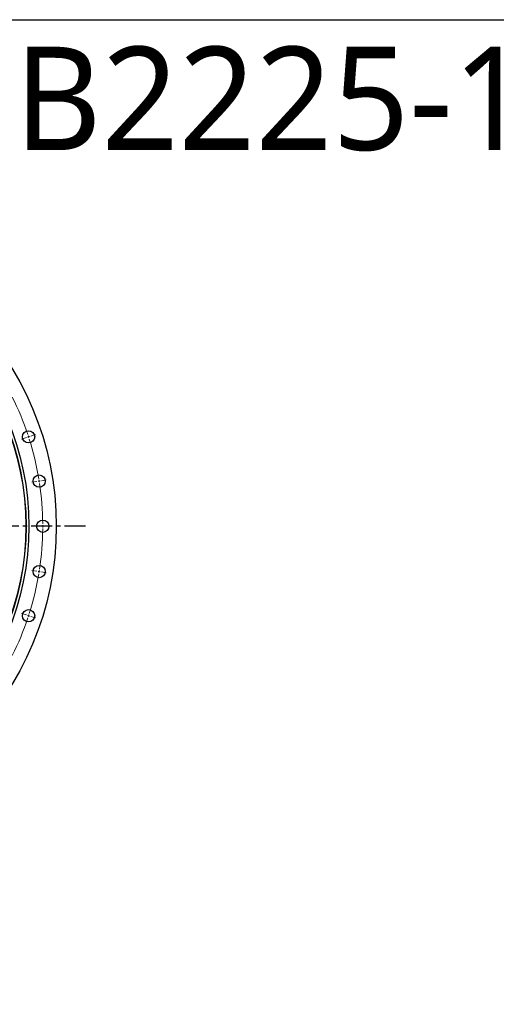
# Model space of a CAD drawing. Header units: millimetres. Extents: x 41 to 6109, y 5902 to 10394.
# Tile 6 of 10: x 2060 to 3075, y 8298 to 10394. Entities that reach past the tile are written whole.
import ezdxf

# ---------------------------------------------------------------- set-up
doc = ezdxf.new("R2010")
doc.units = ezdxf.units.MM
doc.header["$LTSCALE"] = 20
doc.linetypes.add('CENTER', pattern=[10.16, 6.35, -1.27, 1.27, -1.27])

msp = doc.modelspace()

# ---------------------------------------------------------------- linework, layer by layer
at = {"color": 0, "linetype": 'Continuous', "lineweight": 18}
for p, q in [((2073.8, 9504.6), (2063.8, 9501.4)), ((2078.6, 9506.1), (2076.2, 9505.4)), ((2078.6, 9506.1), (2080.9, 9506.9)), ((2083.3, 9507.7), (2093.3, 9510.9)), ((2096.2, 9411.4), (2085.8, 9409.7)), ((2101.1, 9412.1), (2098.7, 9411.8)), ((2101.1, 9412.1), (2103.6, 9412.5)), ((2106.1, 9412.9), (2116.4, 9414.6)), ((2103.7, 9315.8), (2093.2, 9315.8)), ((2108.7, 9315.8), (2106.2, 9315.8)), ((2108.7, 9315.8), (2111.2, 9315.8)), ((2113.7, 9315.8), (2124.2, 9315.8)), ((2096.2, 9220.2), (2085.8, 9221.8)), ((2101.1, 9219.4), (2098.7, 9219.8)), ((2101.1, 9219.4), (2103.6, 9219)), ((2106.1, 9218.6), (2116.4, 9217)), ((2073.8, 9127), (2063.8, 9130.2)), ((2078.6, 9125.4), (2076.2, 9126.2)), ((2078.6, 9125.4), (2080.9, 9124.7)), ((2083.3, 9123.9), (2093.3, 9120.6))]:
    msp.add_line(p, q, dxfattribs=at)
at = {"linetype": 'CENTER', "ltscale": 0.35}
msp.add_line((2199.8, 9315.8), (785.6, 9315.8), dxfattribs=at)
at = {"lineweight": 25}
msp.add_lwpolyline([(41.3, 10394.2), (6109.2, 10394.2), (6109.2, 5902.2), (41.3, 5902.2)], close=True, dxfattribs=at)
at = {"color": 7, "linetype": 'Continuous', "lineweight": 25}
for centre, radius in [((1492.7, 9315.8), 645), ((1492.7, 9315.8), 586.5), ((1492.7, 9315.8), 580.5), ((1492.7, 9315.8), 580), ((2078.6, 9506.1), 13), ((2101.1, 9412.1), 13), ((2108.7, 9315.8), 13), ((2101.1, 9219.4), 13), ((2078.6, 9125.4), 13)]:
    msp.add_circle(centre, radius, dxfattribs=at)
at = {"color": 0, "linetype": 'Continuous', "lineweight": 18}
for start, end in [(18.4651, 26.5349), (18, 18.2325), (17.7675, 18), (9.4651, 17.5349), (9, 9.2325), (8.7675, 9), (0.4651, 8.5349), (351.4651, 359.5349), (0, 0.2325), (359.7675, 0), (342.4651, 350.5349), (350.7675, 351), (351, 351.2325), (333.4651, 341.5349), (341.7675, 342), (342, 342.2325)]:
    msp.add_arc((1492.7, 9315.8), 616, start, end, dxfattribs=at)

# ---------------------------------------------------------------- texts
at = {"insert": (2047.9, 10336.7), "char_height": 220, "width": 1063.213, "attachment_point": 1}
msp.add_mtext('{\\fYu Gothic Medium|b0|i0|c0|p0;\\C1;B2225-1-1290AA}', dxfattribs=at)

doc.saveas('drawing.dxf')
